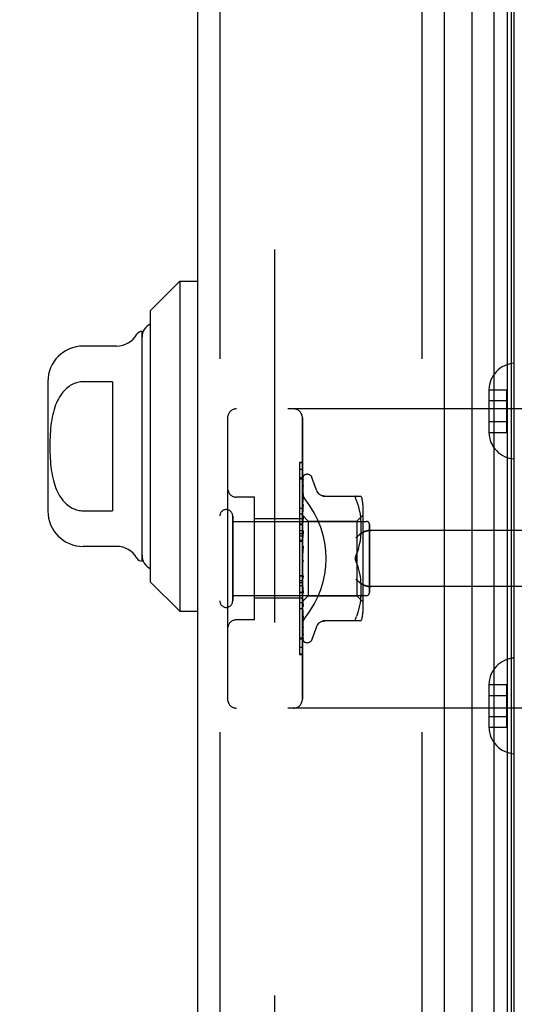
# Model space of a CAD drawing. Header units: inches. Extents: x 0 to 227, y 0 to 147.
# Tile 245 of 256: x 117.51 to 119.17, y 39.54 to 42.83. Entities that reach past the tile are written whole.
import ezdxf

# ---------------------------------------------------------------- set-up
doc = ezdxf.new("R2010")
doc.units = ezdxf.units.IN
doc.header["$LTSCALE"] = 12.466667
doc.header["$MEASUREMENT"] = 0
doc.linetypes.add('HIDDEN', pattern=[0.2, 0.1, -0.1])
doc.layers.get('0').update_dxf_attribs({"linetype": 'CONTINUOUS'})
for name, color, linetype in [('DEFAULT_2', 8, 'HIDDEN'), ('DIMENSIONS', 7, 'CONTINUOUS'), ('LEFTHAND_DOOR_ASSEMBLY', 7, 'CONTINUOUS'), ('RIGHTHAND_DOOR_ASSEMBLY', 7, 'CONTINUOUS')]:
    doc.layers.add(name, color=color, linetype=linetype)
doc.styles.get("Standard").update_dxf_attribs({"font": 'arial.ttf'})
doc.dimstyles.new('DIMSTYLE_1', dxfattribs={"dimtxt": 1, "dimasz": 1.333333, "dimexe": 0.09, "dimexo": 0.07, "dimgap": 0.0375, "dimtad": 0, "dimtih": 1, "dimtoh": 1, "dimzin": 4, "dimdsep": 46, "dimtxsty": 'Standard', "dimblk": '_FILLED', "dimblk1": '_FILLED', "dimblk2": '_FILLED', "dimcen": 0.09, "dimadec": 3, "dimazin": 1, "dimtfac": 1, "dimtdec": 3, "dimtofl": 0, "dimtmove": 0, "dimatfit": 3, "dimldrblk": '_FILLED', "dimfxl": 0, "dimtolj": 1, "dimtzin": 4, "dimarcsym": 0})

# ---------------------------------------------------------------- blocks, each defined once
blk = doc.blocks.new('_FILLED')
at = {"color": 0, "linetype": 'ByBlock'}
blk.add_solid([(0, 0), (-1, 0.2), (-1, -0.2)], dxfattribs=at)
blk = doc.blocks.new('*D12')
at = {"layer": 'DIMENSIONS', "color": 2, "linetype": 'Continuous'}
for p, q in [((118.347, 108.1593), (113.854, 108.1593)), ((115.054, 108.1593), (115.054, 73.1593)), ((115.054, 36.1593), (115.054, 71.1593)), ((118.358, 36.1593), (113.854, 36.1593))]:
    blk.add_line(p, q, dxfattribs=at)
at = {"layer": 'DIMENSIONS', "color": 2, "linetype": 'Continuous', "xscale": 1.3333333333, "yscale": 1.3333333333, "zscale": 1.3333333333}
for p, rotation in [((115.054, 108.1593), 90), ((115.054, 36.1593), 270)]:
    blk.add_blockref('_FILLED', p, dxfattribs=dict(at, rotation=rotation))
at = {"layer": 'DIMENSIONS', "color": 2, "linetype": 'Continuous', "insert": (115.054, 72.6593), "char_height": 1, "width": 3.494424, "attachment_point": 2, "line_spacing_factor": 0.9}
blk.add_mtext('72.00', dxfattribs=at)

msp = doc.modelspace()

# ---------------------------------------------------------------- linework, layer by layer
at = {"layer": 'DEFAULT_2', "color": 8, "linetype": 'HIDDEN'}
msp.add_line((118.3638, 106.8937), (118.3638, 37.4249), dxfattribs=at)
at = {"layer": 'LEFTHAND_DOOR_ASSEMBLY', "color": 8, "linetype": 'HIDDEN'}
for p, q in [((118.1814, 107.7743), (118.1814, 36.5443)), ((118.8564, 107.7743), (118.8564, 36.5443)), ((119.6554, 41.5343), (118.2374, 41.5343)), ((118.2074, 41.5043), (118.2074, 40.5643)), ((118.4574, 40.5643), (118.4574, 41.5043)), ((118.4574, 41.3321), (118.4474, 41.3321)), ((118.4474, 41.3321), (118.4474, 40.9214)), ((118.4574, 41.3036), (118.4474, 41.3036)), ((118.2974, 41.2393), (118.2374, 41.2393)), ((118.2974, 40.8293), (118.2974, 41.2393)), ((118.2244, 40.8923), (118.2244, 41.1763)), ((118.4574, 41.1673), (118.2974, 41.1673)), ((118.4574, 41.1823), (118.4474, 41.1823)), ((118.2244, 41.1583), (118.6714, 41.1583)), ((118.6814, 40.9203), (118.6814, 41.1483)), ((119.6554, 41.128), (118.6878, 41.128)), ((118.4574, 41.1262), (118.4474, 41.1262)), ((118.4574, 41.1162), (118.4474, 41.1162)), ((118.4574, 41.109), (118.4474, 41.109)), ((118.4574, 41.0939), (118.4474, 41.0939)), ((118.4474, 40.9776), (118.4574, 40.9776)), ((119.6554, 40.9405), (118.6878, 40.9405)), ((118.2244, 40.9103), (118.6714, 40.9103)), ((118.4574, 40.9013), (118.2974, 40.9013)), ((118.4474, 40.9214), (118.4574, 40.9214)), ((118.4574, 40.921), (118.4474, 40.921)), ((118.4474, 40.921), (118.4474, 40.7137)), ((118.4574, 40.9193), (118.4474, 40.9193)), ((118.4574, 40.8659), (118.4474, 40.8659)), ((118.2974, 40.8293), (118.2374, 40.8293)), ((118.4474, 40.769), (118.4574, 40.769)), ((118.4574, 40.7145), (118.4474, 40.7145)), ((118.4474, 40.7137), (118.4574, 40.7137)), ((119.6554, 40.5343), (118.2374, 40.5343))]:
    msp.add_line(p, q, dxfattribs=at)
for points in [[(118.4662, 41.2323), (118.4657, 41.2329), (118.4652, 41.2335), (118.4648, 41.2341), (118.4643, 41.2347), (118.4639, 41.2354), (118.4634, 41.236), (118.463, 41.2367), (118.4626, 41.2374), (118.4622, 41.2381), (118.4618, 41.2388), (118.4614, 41.2395), (118.4611, 41.2403), (118.4607, 41.241), (118.4604, 41.2418), (118.4601, 41.2425), (118.4598, 41.2433), (118.4595, 41.2441), (118.4592, 41.2448), (118.459, 41.2456), (118.4587, 41.2464), (118.4585, 41.2472), (118.4583, 41.248), (118.4581, 41.2488), (118.458, 41.2495), (118.4578, 41.2503), (118.4577, 41.2511), (118.4576, 41.2519), (118.4575, 41.2526), (118.4575, 41.2534), (118.4574, 41.2542), (118.4574, 41.2549), (118.4574, 41.2557)], [(118.6878, 41.128), (118.6865, 41.128), (118.6852, 41.128), (118.684, 41.128), (118.6827, 41.1279), (118.6815, 41.1278), (118.6802, 41.1277), (118.679, 41.1275), (118.6778, 41.1274), (118.6766, 41.1272), (118.6755, 41.127), (118.6743, 41.1268), (118.6732, 41.1266), (118.6721, 41.1263), (118.6711, 41.1261), (118.6701, 41.1258), (118.6691, 41.1255), (118.6681, 41.1252), (118.6671, 41.1249), (118.6662, 41.1246), (118.6653, 41.1243), (118.6644, 41.124), (118.6636, 41.1236), (118.6628, 41.1233), (118.662, 41.1229), (118.6612, 41.1225), (118.6605, 41.1222), (118.6598, 41.1218), (118.6591, 41.1214), (118.6584, 41.121), (118.6578, 41.1206)], [(118.6366, 41.103), (118.6371, 41.1036), (118.6376, 41.1042), (118.6381, 41.1047), (118.6387, 41.1053), (118.6393, 41.1059), (118.6398, 41.1064), (118.6404, 41.107), (118.641, 41.1076), (118.6416, 41.1081), (118.6422, 41.1087), (118.6428, 41.1093), (118.6434, 41.1098), (118.644, 41.1104), (118.6447, 41.1109), (118.6453, 41.1115), (118.646, 41.112), (118.6466, 41.1126), (118.6473, 41.1131), (118.6479, 41.1137), (118.6486, 41.1142), (118.6493, 41.1147), (118.6499, 41.1152), (118.6506, 41.1157), (118.6512, 41.1162), (118.6519, 41.1167), (118.6526, 41.1172), (118.6532, 41.1176), (118.6539, 41.1181), (118.6546, 41.1185), (118.6552, 41.119), (118.6559, 41.1194), (118.6565, 41.1198), (118.6572, 41.1202), (118.6578, 41.1206)], [(118.6578, 40.9479), (118.6572, 40.9484), (118.6565, 40.9488), (118.6559, 40.9492), (118.6552, 40.9496), (118.6546, 40.9501), (118.6539, 40.9505), (118.6532, 40.951), (118.6526, 40.9514), (118.6519, 40.9519), (118.6512, 40.9524), (118.6506, 40.9529), (118.6499, 40.9534), (118.6493, 40.9539), (118.6486, 40.9544), (118.6479, 40.9549), (118.6473, 40.9555), (118.6466, 40.956), (118.646, 40.9566), (118.6453, 40.9571), (118.6447, 40.9576), (118.644, 40.9582), (118.6434, 40.9588), (118.6428, 40.9593), (118.6422, 40.9599), (118.6416, 40.9605), (118.641, 40.961), (118.6404, 40.9616), (118.6398, 40.9622), (118.6393, 40.9627), (118.6387, 40.9633), (118.6381, 40.9639), (118.6376, 40.9644), (118.6371, 40.965), (118.6366, 40.9655)], [(118.6578, 40.9479), (118.6584, 40.9476), (118.6591, 40.9472), (118.6598, 40.9468), (118.6605, 40.9464), (118.6612, 40.9461), (118.662, 40.9457), (118.6628, 40.9453), (118.6636, 40.945), (118.6644, 40.9446), (118.6653, 40.9443), (118.6662, 40.944), (118.6671, 40.9437), (118.6681, 40.9434), (118.6691, 40.9431), (118.6701, 40.9428), (118.6711, 40.9425), (118.6721, 40.9423), (118.6732, 40.942), (118.6743, 40.9418), (118.6755, 40.9416), (118.6766, 40.9414), (118.6778, 40.9412), (118.679, 40.9411), (118.6802, 40.9409), (118.6815, 40.9408), (118.6827, 40.9407), (118.684, 40.9406), (118.6852, 40.9406), (118.6865, 40.9406), (118.6878, 40.9405)], [(118.4574, 40.8129), (118.4574, 40.8137), (118.4574, 40.8144), (118.4575, 40.8152), (118.4575, 40.816), (118.4576, 40.8167), (118.4577, 40.8175), (118.4578, 40.8183), (118.458, 40.8191), (118.4581, 40.8198), (118.4583, 40.8206), (118.4585, 40.8214), (118.4587, 40.8222), (118.459, 40.823), (118.4592, 40.8238), (118.4595, 40.8245), (118.4598, 40.8253), (118.4601, 40.8261), (118.4604, 40.8268), (118.4607, 40.8276), (118.4611, 40.8283), (118.4614, 40.8291), (118.4618, 40.8298), (118.4622, 40.8305), (118.4626, 40.8312), (118.463, 40.8319), (118.4634, 40.8326), (118.4639, 40.8332), (118.4643, 40.8339), (118.4648, 40.8345), (118.4652, 40.8351), (118.4657, 40.8357), (118.4662, 40.8363)]]:
    msp.add_lwpolyline(points, dxfattribs=at)
for centre, radius, start, end in [((118.2374, 41.5043), 0.03, 90, 180), ((118.4274, 41.5043), 0.03, 0, 90), ((118.2374, 41.2693), 0.03, 180, 270), ((118.2029, 41.1763), 0.0215, 360, 180), ((118.6714, 41.1483), 0.01, 360, 90), ((118.6714, 40.9203), 0.01, 270, 0), ((118.2029, 40.8923), 0.0215, 180, 0), ((118.2374, 40.7993), 0.03, 90, 180), ((118.2374, 40.5643), 0.03, 180, 270), ((118.4274, 40.5643), 0.03, 270, 360)]:
    msp.add_arc(centre, radius, start, end, dxfattribs=at)
msp.add_ellipse((118.2244, 41.0343), major_axis=(0.3125, 0), ratio=1, start_param=-0.686108, end_param=0.686108, dxfattribs=at)
at = {"layer": 'RIGHTHAND_DOOR_ASSEMBLY', "color": 7, "linetype": 'Continuous'}
for p, q in [((119.0986, 36.4939), (119.0986, 107.8247)), ((119.0235, 107.7963), (119.0235, 36.5223)), ((119.142, 107.8157), (119.142, 36.5029)), ((119.1557, 107.809), (119.1557, 36.5096)), ((119.1645, 107.8066), (119.1645, 36.512)), ((117.9489, 41.8621), (118.0473, 41.9605)), ((118.0473, 41.9605), (118.1064, 41.9605)), ((118.0473, 41.9605), (118.0473, 40.8581)), ((117.9489, 41.8621), (117.9489, 40.9565)), ((117.9213, 41.0254), (117.9213, 41.7932)), ((117.8361, 41.7439), (117.7245, 41.7439)), ((117.6064, 41.6258), (117.6064, 41.1928)), ((117.8229, 41.6249), (117.7245, 41.6249)), ((117.8229, 41.6249), (117.8229, 41.1937)), ((117.7245, 41.1937), (117.8229, 41.1937)), ((117.8361, 41.0747), (117.7245, 41.0747)), ((117.9489, 40.9565), (118.0473, 40.8581)), ((118.0473, 40.8581), (118.1064, 40.8581))]:
    msp.add_line(p, q, dxfattribs=at)
at = {"layer": 'RIGHTHAND_DOOR_ASSEMBLY', "color": 3, "linetype": 'Continuous'}
for p, q in [((118.1064, 107.7743), (118.1064, 36.5443)), ((118.9314, 107.7743), (118.9314, 36.5443))]:
    msp.add_line(p, q, dxfattribs=at)
at = {"layer": 'RIGHTHAND_DOOR_ASSEMBLY', "color": 8, "linetype": 'HIDDEN'}
for p, q in [((118.1814, 107.7743), (118.1814, 36.5443)), ((118.8564, 107.7743), (118.8564, 36.5443)), ((119.0809, 41.5979), (119.1409, 41.5979)), ((119.0809, 41.5979), (119.0809, 41.5968)), ((119.0809, 41.5968), (119.0809, 41.4568)), ((119.1409, 41.4557), (119.1409, 41.5979)), ((119.0809, 41.5618), (119.1409, 41.5618)), ((119.6554, 41.5343), (118.2374, 41.5343)), ((118.2074, 41.5043), (118.2074, 40.5643)), ((118.4574, 41.5043), (118.4574, 40.5643)), ((119.0809, 41.4918), (119.1409, 41.4918)), ((119.0809, 41.4568), (119.0809, 41.4557)), ((119.0809, 41.4557), (119.1409, 41.4557)), ((118.4574, 41.3549), (118.4474, 41.3549)), ((118.4474, 41.3549), (118.4474, 41.1476)), ((118.4574, 41.3541), (118.4474, 41.3541)), ((118.4574, 41.2996), (118.4474, 41.2996)), ((118.4582, 41.1771), (118.46, 41.3059)), ((118.4582, 41.1771), (118.46, 41.3053)), ((118.4582, 41.172), (118.46, 41.2967)), ((118.4582, 41.1719), (118.46, 41.2949)), ((118.46, 41.2959), (118.4593, 41.2947)), ((118.4739, 41.3155), (118.473, 41.3155)), ((118.5049, 41.2623), (118.4895, 41.3046)), ((118.4582, 41.1619), (118.46, 41.278)), ((118.4582, 41.1617), (118.46, 41.2751)), ((118.46, 41.278), (118.4601, 41.2784)), ((118.46, 41.2751), (118.4601, 41.2756)), ((118.2974, 41.2393), (118.2374, 41.2393)), ((118.2974, 40.8293), (118.2974, 41.2393)), ((118.458, 41.2339), (118.4574, 41.2282)), ((118.4588, 41.2409), (118.458, 41.2339)), ((118.4582, 41.1472), (118.46, 41.2505)), ((118.4582, 41.1469), (118.46, 41.2466)), ((118.46, 41.2504), (118.46, 41.2505)), ((118.46, 41.2505), (118.46, 41.2505)), ((118.46, 41.2466), (118.46, 41.2466)), ((118.5247, 41.2426), (118.6539, 41.2426)), ((118.6385, 41.2426), (118.6372, 41.2424)), ((118.6421, 41.2196), (118.6385, 41.228)), ((118.4474, 41.2027), (118.4574, 41.2027)), ((118.458, 41.1956), (118.4574, 41.1893)), ((118.4592, 41.2078), (118.458, 41.1956)), ((118.4582, 41.1284), (118.46, 41.2151)), ((118.4582, 41.128), (118.46, 41.2103)), ((118.46, 41.215), (118.4592, 41.2078)), ((118.46, 41.2151), (118.46, 41.215)), ((118.6451, 41.2107), (118.6421, 41.2196)), ((118.6476, 41.2014), (118.6451, 41.2108)), ((118.6496, 41.1918), (118.6476, 41.2014)), ((118.6594, 41.2139), (118.6594, 40.8547)), ((118.2244, 41.1763), (118.2244, 40.8923)), ((118.4574, 41.1673), (118.2974, 41.1673)), ((118.4574, 41.1785), (118.4764, 41.1595)), ((118.4574, 41.175), (118.4581, 41.172)), ((118.4574, 41.1698), (118.4581, 41.1719)), ((118.4574, 41.1664), (118.4581, 41.162)), ((118.4574, 41.1581), (118.4581, 41.1617)), ((118.4588, 41.1604), (118.4574, 41.1448)), ((118.4582, 41.1771), (118.4581, 41.1772)), ((118.4582, 41.1771), (118.4581, 41.1771)), ((118.4582, 41.1719), (118.4581, 41.172)), ((118.4582, 41.172), (118.4581, 41.1719)), ((118.4582, 41.1617), (118.4581, 41.162)), ((118.4582, 41.1619), (118.4581, 41.1617)), ((118.4582, 41.1061), (118.46, 41.1732)), ((118.4582, 41.1057), (118.46, 41.1677)), ((118.46, 41.1729), (118.4588, 41.1604)), ((118.46, 41.1732), (118.46, 41.1729)), ((118.6394, 41.1595), (118.6594, 41.1795)), ((118.6512, 41.1823), (118.6496, 41.1919)), ((118.6523, 41.1729), (118.6511, 41.1823)), ((118.653, 41.164), (118.6523, 41.173)), ((118.6535, 41.1553), (118.653, 41.1641)), ((118.2244, 41.1583), (118.6714, 41.1583)), ((118.4574, 41.1493), (118.4474, 41.1493)), ((118.4474, 41.1476), (118.4574, 41.1476)), ((118.4574, 41.1472), (118.4474, 41.1472)), ((118.4474, 41.1472), (118.4474, 40.7365)), ((118.4574, 41.1531), (118.4581, 41.1473)), ((118.4574, 41.1418), (118.4581, 41.1469)), ((118.4574, 41.1355), (118.4581, 41.1285)), ((118.4574, 41.1217), (118.4581, 41.1281)), ((118.4582, 41.1469), (118.4581, 41.1473)), ((118.4582, 41.1472), (118.4581, 41.1469)), ((118.4582, 41.128), (118.4581, 41.1285)), ((118.4582, 41.1284), (118.4581, 41.1281)), ((118.4764, 41.1595), (118.6394, 41.1595)), ((118.4764, 41.1595), (118.4764, 40.909)), ((118.6394, 41.1595), (118.6394, 41.0343)), ((118.6538, 41.1469), (118.6535, 41.1554)), ((118.6539, 41.1386), (118.6538, 41.1471)), ((118.6538, 41.1302), (118.6539, 41.1388)), ((118.6814, 41.1483), (118.6814, 40.9203)), ((119.6554, 41.128), (118.6878, 41.128)), ((118.46, 41.1259), (118.4574, 41.0964)), ((118.4574, 41.1142), (118.4581, 41.1063)), ((118.4574, 41.0984), (118.4581, 41.1058)), ((118.4582, 41.106), (118.4581, 41.1063)), ((118.4582, 41.1061), (118.4581, 41.1058)), ((118.4582, 41.0813), (118.46, 41.1262)), ((118.4582, 41.0807), (118.46, 41.1202)), ((118.4582, 41.1057), (118.4582, 41.106)), ((118.46, 41.1262), (118.46, 41.1259)), ((118.6496, 41.0849), (118.6511, 41.0945)), ((118.6511, 41.0943), (118.6522, 41.1038)), ((118.6522, 41.1036), (118.653, 41.1129)), ((118.6535, 41.1218), (118.653, 41.1129)), ((118.4574, 41.091), (118.4474, 41.091)), ((118.4574, 41.09), (118.4581, 41.0815)), ((118.4574, 41.0727), (118.4581, 41.081)), ((118.46, 41.0757), (118.4574, 41.0457)), ((118.4574, 41.0638), (118.4581, 41.055)), ((118.4582, 41.0807), (118.4581, 41.0815)), ((118.4582, 41.0813), (118.4581, 41.081)), ((118.6452, 41.0663), (118.6477, 41.0756)), ((118.6476, 41.0756), (118.6496, 41.0851)), ((118.4574, 41.0366), (118.4581, 41.0277)), ((118.4574, 41.0308), (118.4576, 41.0304)), ((118.4581, 41.0538), (118.4587, 41.0585)), ((118.4581, 41.029), (118.4589, 41.028)), ((118.6385, 41.0489), (118.6421, 41.0575)), ((118.6394, 41.0343), (118.6394, 40.909)), ((118.4574, 41.0183), (118.4581, 41.0272)), ((118.4574, 41.0093), (118.4581, 41.0007)), ((118.4574, 40.9915), (118.4581, 41.0002)), ((118.46, 40.9675), (118.4574, 40.9974)), ((118.46, 40.9735), (118.4581, 41.0011)), ((118.4581, 41.0011), (118.4581, 41.0002)), ((118.4581, 41.0005), (118.4581, 41.0007)), ((118.46, 40.9673), (118.4581, 41.0005)), ((118.6385, 41.0197), (118.6421, 41.0111)), ((118.6452, 41.0022), (118.6421, 41.0111)), ((118.6477, 40.993), (118.6452, 41.0023)), ((118.4574, 40.9747), (118.4474, 40.9747)), ((118.4574, 40.9828), (118.4581, 40.9749)), ((118.4574, 40.9662), (118.4581, 40.9744)), ((118.4582, 40.9751), (118.4581, 40.9744)), ((118.4582, 40.9746), (118.4581, 40.9749)), ((118.46, 40.9241), (118.4582, 40.9751)), ((118.46, 40.9184), (118.4582, 40.9746)), ((118.46, 40.9675), (118.46, 40.9673)), ((118.6496, 40.9835), (118.6476, 40.993)), ((118.6511, 40.9741), (118.6496, 40.9837)), ((118.6522, 40.9648), (118.6511, 40.9743)), ((118.653, 40.9557), (118.6522, 40.965)), ((118.4574, 40.9596), (118.4474, 40.9596)), ((118.4574, 40.9524), (118.4474, 40.9524)), ((118.4574, 40.9424), (118.4474, 40.9424)), ((118.4574, 40.9582), (118.4581, 40.9513)), ((118.4574, 40.9433), (118.4581, 40.9508)), ((118.4574, 40.9476), (118.46, 40.9187)), ((118.4574, 40.9364), (118.4581, 40.9306)), ((118.4574, 40.9238), (118.4581, 40.9303)), ((118.4582, 40.9514), (118.4581, 40.9508)), ((118.4582, 40.951), (118.4581, 40.9513)), ((118.4582, 40.9307), (118.4581, 40.9303)), ((118.4582, 40.9303), (118.4581, 40.9306)), ((118.46, 40.8789), (118.4582, 40.9514)), ((118.46, 40.8737), (118.4582, 40.951)), ((118.46, 40.8393), (118.4582, 40.9307)), ((118.46, 40.8349), (118.4582, 40.9303)), ((118.6535, 40.9468), (118.653, 40.9559)), ((118.6538, 40.9382), (118.6535, 40.947)), ((118.6539, 40.9298), (118.6538, 40.9384)), ((118.6538, 40.9215), (118.6539, 40.93)), ((119.6554, 40.9405), (118.6878, 40.9405)), ((118.2244, 40.9103), (118.6714, 40.9103)), ((118.4574, 40.9013), (118.2974, 40.9013)), ((118.4574, 40.9181), (118.4581, 40.9137)), ((118.4574, 40.9082), (118.4581, 40.9134)), ((118.4574, 40.9041), (118.4581, 40.9012)), ((118.4574, 40.8972), (118.4581, 40.901)), ((118.4574, 40.9009), (118.458, 40.8944)), ((118.4582, 40.9138), (118.4581, 40.9134)), ((118.4582, 40.9135), (118.4581, 40.9137)), ((118.4581, 40.8908), (118.4764, 40.909)), ((118.4582, 40.901), (118.4581, 40.9012)), ((118.4582, 40.9012), (118.4581, 40.901)), ((118.46, 40.8067), (118.4582, 40.9138)), ((118.46, 40.8033), (118.4582, 40.9135)), ((118.46, 40.7824), (118.4582, 40.9012)), ((118.46, 40.7801), (118.4582, 40.901)), ((118.46, 40.9187), (118.46, 40.9184)), ((118.4764, 40.909), (118.6394, 40.909)), ((118.6394, 40.909), (118.6594, 40.889)), ((118.6523, 40.8956), (118.653, 40.9046)), ((118.6535, 40.9133), (118.653, 40.9046)), ((118.4574, 40.8863), (118.4474, 40.8863)), ((118.4574, 40.8901), (118.4582, 40.8908)), ((118.458, 40.8944), (118.4588, 40.8859)), ((118.4582, 40.8934), (118.4581, 40.8935)), ((118.4582, 40.8935), (118.4581, 40.8934)), ((118.4582, 40.8908), (118.4581, 40.8908)), ((118.46, 40.7661), (118.4582, 40.8935)), ((118.46, 40.7617), (118.4582, 40.8908)), ((118.4588, 40.8859), (118.46, 40.8739)), ((118.46, 40.8739), (118.46, 40.8737)), ((118.6451, 40.8578), (118.6476, 40.8672)), ((118.6476, 40.8672), (118.6496, 40.8768)), ((118.6496, 40.8767), (118.6512, 40.8863)), ((118.6511, 40.8863), (118.6523, 40.8957)), ((118.4574, 40.8591), (118.458, 40.8531)), ((118.458, 40.8531), (118.4588, 40.8455)), ((118.46, 40.835), (118.46, 40.8349)), ((118.6421, 40.849), (118.6385, 40.8405)), ((118.6421, 40.849), (118.6451, 40.8579)), ((118.2974, 40.8293), (118.2374, 40.8293)), ((118.46, 40.8031), (118.46, 40.8033)), ((118.5049, 40.8063), (118.4895, 40.764)), ((118.6539, 40.826), (118.5247, 40.826)), ((118.4601, 40.7794), (118.46, 40.7801)), ((118.4574, 40.765), (118.4474, 40.765)), ((118.4574, 40.7365), (118.4474, 40.7365)), ((118.4614, 40.7578), (118.4617, 40.7576)), ((118.4739, 40.753), (118.473, 40.753)), ((119.0809, 40.6129), (119.1409, 40.6129)), ((119.0809, 40.6129), (119.0809, 40.6118)), ((119.0809, 40.6118), (119.0809, 40.4718)), ((119.1409, 40.4707), (119.1409, 40.6129)), ((119.0809, 40.5768), (119.1409, 40.5768)), ((119.6554, 40.5343), (118.2374, 40.5343)), ((119.0809, 40.5068), (119.1409, 40.5068)), ((119.0809, 40.4718), (119.0809, 40.4707)), ((119.0809, 40.4707), (119.1409, 40.4707))]:
    msp.add_line(p, q, dxfattribs=at)
at = {"layer": 'RIGHTHAND_DOOR_ASSEMBLY', "color": 7, "linetype": 'Continuous'}
msp.add_lwpolyline([(117.7245, 41.6249), (117.7201, 41.6248), (117.7158, 41.6244), (117.7115, 41.6238), (117.7071, 41.6229), (117.7028, 41.6218), (117.6985, 41.6204), (117.6942, 41.6188), (117.6899, 41.6168), (117.6857, 41.6146), (117.6815, 41.6121), (117.6773, 41.6093), (117.6732, 41.6062), (117.6691, 41.6028), (117.665, 41.599), (117.661, 41.5949), (117.6571, 41.5904), (117.6532, 41.5855), (117.6494, 41.5802), (117.6457, 41.5744), (117.6422, 41.5683), (117.6388, 41.5617), (117.6356, 41.5547), (117.6326, 41.5474), (117.6299, 41.5398), (117.6274, 41.5319), (117.6251, 41.5237), (117.623, 41.5153), (117.6212, 41.5066), (117.6196, 41.4977), (117.6181, 41.4886), (117.6169, 41.4792), (117.6159, 41.4697), (117.615, 41.46), (117.6143, 41.4501), (117.6138, 41.44), (117.6134, 41.4299), (117.6132, 41.4197), (117.6131, 41.4095), (117.6132, 41.3992), (117.6134, 41.3891), (117.6138, 41.3789), (117.6143, 41.3689), (117.615, 41.359), (117.6158, 41.3493), (117.6169, 41.3397), (117.6181, 41.3304), (117.6195, 41.3212), (117.6211, 41.3123), (117.6229, 41.3037), (117.625, 41.2953), (117.6273, 41.2871), (117.6298, 41.2791), (117.6325, 41.2715), (117.6355, 41.2641), (117.6387, 41.2571), (117.6421, 41.2504), (117.6457, 41.2442), (117.6494, 41.2384), (117.6532, 41.2331), (117.6571, 41.2282), (117.661, 41.2237), (117.665, 41.2196), (117.669, 41.2158), (117.6731, 41.2124), (117.6773, 41.2093), (117.6815, 41.2065), (117.6857, 41.204), (117.6899, 41.2018), (117.6942, 41.1998), (117.6985, 41.1982), (117.7028, 41.1968), (117.7071, 41.1957), (117.7115, 41.1948), (117.7158, 41.1942), (117.7201, 41.1938), (117.7245, 41.1937)], dxfattribs=at)
at = {"layer": 'RIGHTHAND_DOOR_ASSEMBLY', "color": 8, "linetype": 'HIDDEN'}
for points in [[(118.4607, 41.3087), (118.4603, 41.3078), (118.4597, 41.3065), (118.4591, 41.3051), (118.4587, 41.3036), (118.4582, 41.3021), (118.4578, 41.3005), (118.4574, 41.2989)], [(118.4608, 41.3082), (118.4608, 41.3083), (118.4608, 41.3082), (118.4607, 41.3081), (118.4605, 41.3078), (118.4603, 41.3075), (118.4601, 41.3072), (118.4598, 41.3068), (118.4595, 41.3064), (118.4592, 41.3059), (118.4589, 41.3054), (118.4586, 41.3048), (118.4583, 41.3042), (118.458, 41.3036), (118.4577, 41.303), (118.4575, 41.3023), (118.4574, 41.3021)], [(118.4582, 41.3065), (118.4581, 41.3064), (118.4577, 41.3055), (118.4574, 41.3045)], [(118.4602, 41.2978), (118.4598, 41.2964), (118.4593, 41.2944), (118.4589, 41.2923), (118.4585, 41.2902), (118.458, 41.288), (118.4576, 41.2857), (118.4574, 41.2839)], [(118.4593, 41.2947), (118.4591, 41.2942), (118.4588, 41.2936), (118.4585, 41.2931), (118.4582, 41.2925), (118.4579, 41.2918), (118.4577, 41.2912), (118.4574, 41.2905), (118.4574, 41.2904)], [(118.46, 41.3059), (118.4601, 41.3066), (118.4602, 41.3072), (118.4603, 41.3077), (118.4605, 41.3082), (118.4607, 41.3087)], [(118.46, 41.3053), (118.46, 41.3058), (118.4601, 41.3064), (118.4602, 41.3069), (118.4604, 41.3074), (118.4606, 41.3078), (118.4607, 41.308), (118.4608, 41.3082), (118.4608, 41.3082)], [(118.46, 41.2967), (118.46, 41.2971), (118.4601, 41.2976), (118.4602, 41.2978)], [(118.4602, 41.2963), (118.4602, 41.2963), (118.4603, 41.2964), (118.4602, 41.2963), (118.4601, 41.2961), (118.46, 41.2959)], [(118.46, 41.2949), (118.46, 41.2954), (118.4601, 41.2958), (118.4602, 41.2961), (118.4602, 41.2963)], [(118.4601, 41.2784), (118.4597, 41.2765), (118.4593, 41.2736), (118.4588, 41.2708), (118.4584, 41.2679), (118.458, 41.265), (118.4576, 41.2621), (118.4574, 41.2601)], [(118.4588, 41.2729), (118.4585, 41.2722), (118.4582, 41.2715), (118.4579, 41.2708), (118.4575, 41.27), (118.4574, 41.2695)], [(118.4601, 41.2756), (118.4601, 41.2756), (118.46, 41.2755), (118.46, 41.2753), (118.4598, 41.275), (118.4596, 41.2746), (118.4594, 41.2741), (118.4588, 41.2729)], [(118.5325, 41.2426), (118.5288, 41.2429), (118.5252, 41.2436), (118.5216, 41.2447), (118.5182, 41.2464), (118.5151, 41.2484), (118.5122, 41.2508), (118.5097, 41.2536), (118.5076, 41.2566), (118.5059, 41.2599), (118.5051, 41.2618)], [(118.4574, 41.2557), (118.4574, 41.2549), (118.4574, 41.2542), (118.4575, 41.2534), (118.4575, 41.2526), (118.4576, 41.2519), (118.4577, 41.2511), (118.4578, 41.2503), (118.458, 41.2495), (118.4581, 41.2488), (118.4583, 41.248), (118.4585, 41.2472), (118.4587, 41.2464), (118.459, 41.2456), (118.4592, 41.2448), (118.4595, 41.2441), (118.4598, 41.2433), (118.4601, 41.2425), (118.4604, 41.2418), (118.4607, 41.241), (118.4611, 41.2403), (118.4614, 41.2395), (118.4618, 41.2388), (118.4622, 41.2381), (118.4626, 41.2374), (118.463, 41.2367), (118.4634, 41.236), (118.4639, 41.2354), (118.4643, 41.2347), (118.4648, 41.2341), (118.4652, 41.2335), (118.4657, 41.2329), (118.4662, 41.2323)], [(118.46, 41.2466), (118.46, 41.2466), (118.46, 41.2465), (118.4599, 41.2462), (118.4598, 41.2458), (118.4596, 41.2453), (118.4593, 41.2447), (118.459, 41.244), (118.4587, 41.2433), (118.4583, 41.2425), (118.458, 41.2417), (118.4576, 41.2408), (118.4574, 41.2402)], [(118.46, 41.2505), (118.4597, 41.248), (118.4588, 41.2409)], [(118.6385, 41.228), (118.6372, 41.2308), (118.6362, 41.2332), (118.6355, 41.2354), (118.6352, 41.2372), (118.635, 41.2387), (118.6352, 41.24), (118.6355, 41.2411), (118.6362, 41.2419), (118.6372, 41.2424)], [(118.4582, 41.2055), (118.4579, 41.2047), (118.4575, 41.2039), (118.4574, 41.2035)], [(118.46, 41.2103), (118.46, 41.2101), (118.4599, 41.2098), (118.4598, 41.2094), (118.4597, 41.2089), (118.4594, 41.2083), (118.4592, 41.2076), (118.4589, 41.2069), (118.4582, 41.2055)], [(118.4574, 41.1785), (118.4576, 41.1782), (118.4578, 41.1779), (118.4579, 41.1775), (118.4581, 41.1772)], [(118.4574, 41.1782), (118.4576, 41.1779), (118.4579, 41.1776), (118.458, 41.1774), (118.4581, 41.1772), (118.4582, 41.1771), (118.4582, 41.1771)], [(118.4574, 41.1775), (118.4576, 41.1773), (118.4579, 41.1772), (118.458, 41.1771), (118.4581, 41.1771), (118.4582, 41.1771), (118.4582, 41.1771)], [(118.4574, 41.1767), (118.4576, 41.1769), (118.4578, 41.177), (118.4579, 41.1771), (118.4581, 41.1771)], [(118.4574, 41.1736), (118.4576, 41.1732), (118.4579, 41.1728), (118.458, 41.1725), (118.4581, 41.1723), (118.4582, 41.172), (118.4582, 41.172)], [(118.4574, 41.1717), (118.4576, 41.1716), (118.4579, 41.1716), (118.458, 41.1716), (118.4581, 41.1717), (118.4582, 41.1719)], [(118.4574, 41.164), (118.4576, 41.1635), (118.4579, 41.1631), (118.458, 41.1627), (118.4581, 41.1623), (118.4582, 41.162), (118.4582, 41.1619)], [(118.4588, 41.1638), (118.4581, 41.1623), (118.4577, 41.1616), (118.4574, 41.1608)], [(118.4574, 41.161), (118.4576, 41.161), (118.4579, 41.1611), (118.458, 41.1612), (118.4581, 41.1614), (118.4582, 41.1617)], [(118.46, 41.1677), (118.46, 41.1676), (118.46, 41.1671), (118.4598, 41.1666), (118.4597, 41.166), (118.4594, 41.1653), (118.4591, 41.1646), (118.4588, 41.1638)], [(118.4574, 41.1497), (118.4576, 41.1492), (118.4579, 41.1486), (118.458, 41.1481), (118.4581, 41.1477), (118.4582, 41.1473), (118.4582, 41.1472)], [(118.4574, 41.1456), (118.4576, 41.1457), (118.4579, 41.1459), (118.458, 41.1462), (118.4581, 41.1465), (118.4582, 41.1469)], [(118.4574, 41.1313), (118.4576, 41.1307), (118.4579, 41.1301), (118.458, 41.1295), (118.4581, 41.129), (118.4582, 41.1285), (118.4582, 41.1284)], [(118.4574, 41.1262), (118.4576, 41.1265), (118.4579, 41.1268), (118.458, 41.1271), (118.4581, 41.1275), (118.4582, 41.128)], [(118.653, 41.1127), (118.6535, 41.1216), (118.6538, 41.1304)], [(118.6578, 41.1206), (118.6584, 41.121), (118.6591, 41.1214), (118.6598, 41.1218), (118.6605, 41.1222), (118.6612, 41.1225), (118.662, 41.1229), (118.6628, 41.1233), (118.6636, 41.1236), (118.6644, 41.124), (118.6653, 41.1243), (118.6662, 41.1246), (118.6671, 41.1249), (118.6681, 41.1252), (118.6691, 41.1255), (118.6701, 41.1258), (118.6711, 41.1261), (118.6721, 41.1263), (118.6732, 41.1266), (118.6743, 41.1268), (118.6755, 41.127), (118.6766, 41.1272), (118.6778, 41.1274), (118.679, 41.1275), (118.6802, 41.1277), (118.6815, 41.1278), (118.6827, 41.1279), (118.684, 41.128), (118.6852, 41.128), (118.6865, 41.128), (118.6878, 41.128)], [(118.46, 41.1202), (118.4599, 41.1196), (118.4598, 41.1189), (118.4596, 41.1182), (118.4593, 41.1175), (118.459, 41.1169), (118.4587, 41.1162), (118.4584, 41.1156), (118.4581, 41.115), (118.4578, 41.1144), (118.4575, 41.1138), (118.4574, 41.1137)], [(118.4574, 41.1093), (118.4576, 41.1087), (118.4579, 41.1081), (118.458, 41.1075), (118.4581, 41.1069), (118.4582, 41.1063), (118.4582, 41.1061)], [(118.4574, 41.1035), (118.4576, 41.1038), (118.4578, 41.1042), (118.458, 41.1046), (118.4581, 41.1051), (118.4581, 41.1055), (118.4582, 41.1057)], [(118.6578, 41.1206), (118.6572, 41.1202), (118.6565, 41.1198), (118.6559, 41.1194), (118.6552, 41.119), (118.6546, 41.1185), (118.6539, 41.1181), (118.6532, 41.1176), (118.6526, 41.1172), (118.6519, 41.1167), (118.6512, 41.1162), (118.6506, 41.1157), (118.6499, 41.1152), (118.6493, 41.1147), (118.6486, 41.1142), (118.6479, 41.1137), (118.6473, 41.1131), (118.6466, 41.1126), (118.646, 41.112), (118.6453, 41.1115), (118.6447, 41.1109), (118.644, 41.1104), (118.6434, 41.1098), (118.6428, 41.1093), (118.6422, 41.1087), (118.6416, 41.1081), (118.641, 41.1076), (118.6404, 41.107), (118.6398, 41.1064), (118.6393, 41.1059), (118.6387, 41.1053), (118.6381, 41.1047), (118.6376, 41.1042), (118.6371, 41.1036), (118.6366, 41.103)], [(118.4574, 41.0846), (118.4576, 41.084), (118.4579, 41.0834), (118.458, 41.0828), (118.4581, 41.0821), (118.4582, 41.0815), (118.4582, 41.0813)], [(118.4574, 41.0783), (118.4576, 41.0788), (118.4579, 41.0792), (118.458, 41.0798), (118.4581, 41.0803), (118.4582, 41.0807)], [(118.46, 41.0693), (118.4599, 41.0689), (118.4598, 41.0682), (118.4595, 41.0676), (118.4593, 41.067), (118.459, 41.0665), (118.4588, 41.066), (118.4585, 41.0656), (118.4582, 41.0652), (118.458, 41.0648), (118.4577, 41.0644), (118.4575, 41.064), (118.4574, 41.0639)], [(118.4587, 41.0585), (118.4596, 41.0666), (118.46, 41.0692)], [(118.6452, 41.0664), (118.6421, 41.0575), (118.6385, 41.0489)], [(118.4574, 41.0581), (118.4576, 41.0575), (118.4579, 41.0569), (118.458, 41.0563), (118.4581, 41.0557), (118.4582, 41.0551), (118.4581, 41.0545)], [(118.4574, 41.0515), (118.4576, 41.052), (118.4579, 41.0526), (118.458, 41.0532), (118.4581, 41.0538)], [(118.4574, 41.03), (118.4575, 41.0297), (118.4577, 41.0295), (118.4578, 41.0293), (118.4579, 41.0292), (118.458, 41.0291), (118.458, 41.0291)], [(118.4589, 41.028), (118.4587, 41.0283), (118.4585, 41.0287), (118.4582, 41.0291), (118.458, 41.0295), (118.4578, 41.03), (118.4576, 41.0304)], [(118.4576, 41.0304), (118.4576, 41.0302), (118.4579, 41.0296), (118.458, 41.029), (118.4581, 41.0284), (118.4582, 41.0278), (118.4581, 41.0272)], [(118.458, 41.0291), (118.4582, 41.029), (118.4582, 41.0289), (118.4582, 41.0289), (118.4583, 41.0288), (118.4583, 41.0288), (118.4584, 41.0287), (118.4585, 41.0286), (118.4585, 41.0285)], [(118.4581, 41.0538), (118.4582, 41.0544), (118.4581, 41.055)], [(118.635, 41.0343), (118.6351, 41.0367), (118.6354, 41.0391), (118.6359, 41.0416), (118.6366, 41.0441), (118.6374, 41.0465), (118.6385, 41.0489)], [(118.636, 41.042), (118.6356, 41.0404), (118.6354, 41.0389), (118.6352, 41.0373), (118.6351, 41.0358), (118.635, 41.0343)], [(118.6385, 41.0197), (118.6374, 41.0221), (118.6366, 41.0245), (118.6359, 41.027), (118.6354, 41.0295), (118.6351, 41.0319), (118.635, 41.0343)], [(118.635, 41.0343), (118.6351, 41.0324), (118.6353, 41.0305), (118.6356, 41.0285), (118.636, 41.0266)], [(118.6385, 41.0489), (118.6379, 41.0476), (118.6373, 41.0463), (118.6368, 41.0449), (118.6364, 41.0435)], [(118.4574, 41.0241), (118.4576, 41.0247), (118.4579, 41.0253), (118.458, 41.0259), (118.4581, 41.0265), (118.4582, 41.0271), (118.4581, 41.0277)], [(118.4574, 41.0035), (118.4576, 41.0031), (118.4579, 41.0025), (118.458, 41.002), (118.4581, 41.0014), (118.4581, 41.0011)], [(118.4574, 40.9971), (118.4576, 40.9977), (118.4579, 40.9983), (118.458, 40.9989), (118.4581, 40.9995), (118.4582, 41.0001), (118.4581, 41.0005)], [(118.4586, 41.0284), (118.4587, 41.0283), (118.4588, 41.0282), (118.4589, 41.0281), (118.4589, 41.028)], [(118.4589, 41.028), (118.4591, 41.0277), (118.4593, 41.0273), (118.4596, 41.0268), (118.4597, 41.0263), (118.4599, 41.0257), (118.46, 41.0251), (118.46, 41.0245), (118.46, 41.0239)], [(118.6365, 41.0248), (118.6371, 41.023), (118.6377, 41.0213), (118.6385, 41.0197)], [(118.4574, 40.9796), (118.4575, 40.9794), (118.4578, 40.9789), (118.4584, 40.9779)], [(118.4574, 40.9774), (118.4576, 40.977), (118.4579, 40.9766), (118.458, 40.9761), (118.4581, 40.9756), (118.4582, 40.9751)], [(118.4574, 40.9714), (118.4576, 40.972), (118.4579, 40.9726), (118.458, 40.9732), (118.4581, 40.9738), (118.4582, 40.9744), (118.4582, 40.9746)], [(118.4584, 40.9779), (118.4587, 40.9773), (118.459, 40.9768), (118.4593, 40.9762), (118.4595, 40.9756), (118.4597, 40.9749), (118.4599, 40.9743), (118.46, 40.9736), (118.46, 40.9735)], [(118.6366, 40.9655), (118.6371, 40.965), (118.6376, 40.9644), (118.6381, 40.9639), (118.6387, 40.9633), (118.6393, 40.9627), (118.6398, 40.9622), (118.6404, 40.9616), (118.641, 40.961), (118.6416, 40.9605), (118.6422, 40.9599), (118.6428, 40.9593), (118.6434, 40.9588), (118.644, 40.9582), (118.6447, 40.9576), (118.6453, 40.9571), (118.646, 40.9566), (118.6466, 40.956), (118.6473, 40.9555), (118.6479, 40.9549), (118.6486, 40.9544), (118.6493, 40.9539), (118.6499, 40.9534), (118.6506, 40.9529), (118.6512, 40.9524), (118.6519, 40.9519), (118.6526, 40.9514), (118.6532, 40.951), (118.6539, 40.9505), (118.6546, 40.9501), (118.6552, 40.9496), (118.6559, 40.9492), (118.6565, 40.9488), (118.6572, 40.9484), (118.6578, 40.9479)], [(118.4574, 40.9534), (118.4576, 40.9531), (118.4579, 40.9527), (118.458, 40.9523), (118.4581, 40.9518), (118.4582, 40.9514)], [(118.4574, 40.9479), (118.4576, 40.9485), (118.4579, 40.9491), (118.458, 40.9497), (118.4581, 40.9503), (118.4582, 40.9508), (118.4582, 40.951)], [(118.4574, 40.9322), (118.4576, 40.932), (118.4579, 40.9318), (118.458, 40.9315), (118.4581, 40.9311), (118.4582, 40.9307)], [(118.4574, 40.9309), (118.4577, 40.9303), (118.458, 40.9296)], [(118.4574, 40.9276), (118.4576, 40.9282), (118.4579, 40.9288), (118.458, 40.9293), (118.4581, 40.9298), (118.4582, 40.9302), (118.4582, 40.9303)], [(118.6878, 40.9405), (118.6865, 40.9406), (118.6852, 40.9406), (118.684, 40.9406), (118.6827, 40.9407), (118.6815, 40.9408), (118.6802, 40.9409), (118.679, 40.9411), (118.6778, 40.9412), (118.6766, 40.9414), (118.6755, 40.9416), (118.6743, 40.9418), (118.6732, 40.942), (118.6721, 40.9423), (118.6711, 40.9425), (118.6701, 40.9428), (118.6691, 40.9431), (118.6681, 40.9434), (118.6671, 40.9437), (118.6662, 40.944), (118.6653, 40.9443), (118.6644, 40.9446), (118.6636, 40.945), (118.6628, 40.9453), (118.662, 40.9457), (118.6612, 40.9461), (118.6605, 40.9464), (118.6598, 40.9468), (118.6591, 40.9472), (118.6584, 40.9476), (118.6578, 40.9479)], [(118.4574, 40.9148), (118.4576, 40.9147), (118.4579, 40.9146), (118.458, 40.9144), (118.4581, 40.9141), (118.4582, 40.9138)], [(118.4574, 40.9112), (118.4576, 40.9117), (118.4579, 40.9122), (118.458, 40.9126), (118.4581, 40.9131), (118.4582, 40.9134), (118.4582, 40.9135)], [(118.4574, 40.9017), (118.4576, 40.9017), (118.4579, 40.9017), (118.458, 40.9016), (118.4581, 40.9014), (118.4582, 40.9012)], [(118.4574, 40.8992), (118.4576, 40.8996), (118.4579, 40.9), (118.458, 40.9004), (118.4581, 40.9007), (118.4582, 40.901), (118.4582, 40.901)], [(118.458, 40.9296), (118.4587, 40.9283), (118.459, 40.9276), (118.4593, 40.9268), (118.4596, 40.9261), (118.4598, 40.9254), (118.4599, 40.9248), (118.46, 40.9242), (118.46, 40.9241)], [(118.653, 40.9045), (118.6535, 40.9132), (118.6538, 40.9216)], [(118.4574, 40.8947), (118.4576, 40.8943), (118.4578, 40.894), (118.4579, 40.8937), (118.4581, 40.8935)], [(118.4574, 40.8933), (118.4576, 40.8935), (118.4579, 40.8936), (118.458, 40.8936), (118.4581, 40.8936), (118.4582, 40.8935)], [(118.4574, 40.8912), (118.4576, 40.8917), (118.4578, 40.8922), (118.4579, 40.8928), (118.4581, 40.8934)], [(118.4574, 40.8921), (118.4576, 40.8924), (118.4579, 40.8927), (118.458, 40.893), (118.4581, 40.8932), (118.4582, 40.8934), (118.4582, 40.8934)], [(118.4574, 40.8903), (118.4576, 40.8904), (118.4578, 40.8905), (118.4579, 40.8906), (118.4581, 40.8908)], [(118.4574, 40.8858), (118.4574, 40.8856), (118.4578, 40.8848), (118.4582, 40.884)], [(118.4582, 40.884), (118.4589, 40.8824), (118.4592, 40.8816), (118.4595, 40.8809), (118.4597, 40.8802), (118.4599, 40.8797), (118.46, 40.8792), (118.46, 40.8789)], [(118.4574, 40.8459), (118.4576, 40.8454), (118.4579, 40.8446), (118.4583, 40.8438), (118.4589, 40.8423)], [(118.4662, 40.8363), (118.4657, 40.8357), (118.4652, 40.8351), (118.4648, 40.8345), (118.4643, 40.8339), (118.4639, 40.8332), (118.4634, 40.8326), (118.463, 40.8319), (118.4626, 40.8312), (118.4622, 40.8305), (118.4618, 40.8298), (118.4614, 40.8291), (118.4611, 40.8283), (118.4607, 40.8276), (118.4604, 40.8268), (118.4601, 40.8261), (118.4598, 40.8253), (118.4595, 40.8245), (118.4592, 40.8238), (118.459, 40.823), (118.4587, 40.8222), (118.4585, 40.8214), (118.4583, 40.8206), (118.4581, 40.8198), (118.458, 40.8191), (118.4578, 40.8183), (118.4577, 40.8175), (118.4576, 40.8167), (118.4575, 40.816), (118.4575, 40.8152), (118.4574, 40.8144), (118.4574, 40.8137), (118.4574, 40.8129)], [(118.4588, 40.8455), (118.4592, 40.8416), (118.46, 40.835)], [(118.4589, 40.8423), (118.4592, 40.8416), (118.4595, 40.841), (118.4597, 40.8404), (118.4599, 40.8399), (118.46, 40.8396), (118.46, 40.8394), (118.46, 40.8393)], [(118.6385, 40.826), (118.6372, 40.8262), (118.6362, 40.8267), (118.6355, 40.8275), (118.6352, 40.8286), (118.635, 40.8299), (118.6352, 40.8314), (118.6355, 40.8332), (118.6362, 40.8354), (118.6372, 40.8378), (118.6385, 40.8405)], [(118.4574, 40.8235), (118.4576, 40.8214), (118.458, 40.8182), (118.4584, 40.815), (118.4588, 40.8118), (118.4593, 40.8085), (118.46, 40.8031)], [(118.4574, 40.8128), (118.4575, 40.8126), (118.4578, 40.8116), (118.4582, 40.8108), (118.4585, 40.81), (118.4592, 40.8086)], [(118.4592, 40.8086), (118.4594, 40.808), (118.4597, 40.8075), (118.4598, 40.8071), (118.4599, 40.8069)], [(118.4599, 40.8069), (118.46, 40.8067), (118.46, 40.8066), (118.46, 40.8065), (118.46, 40.8066), (118.46, 40.8067)], [(118.5051, 40.8068), (118.5059, 40.8087), (118.5076, 40.812), (118.5097, 40.815), (118.5122, 40.8178), (118.5151, 40.8202), (118.5182, 40.8222), (118.5216, 40.8239), (118.5252, 40.825), (118.5288, 40.8257), (118.5325, 40.826)], [(118.4574, 40.7955), (118.4576, 40.7937), (118.458, 40.791), (118.4584, 40.7885), (118.4589, 40.7859), (118.4593, 40.7835), (118.4598, 40.7811), (118.4601, 40.7794)], [(118.4574, 40.7876), (118.4576, 40.7869), (118.4579, 40.7862), (118.4582, 40.7855), (118.4585, 40.7848), (118.4588, 40.7842), (118.4591, 40.7836), (118.4596, 40.7826)], [(118.4574, 40.7761), (118.4577, 40.7744), (118.4581, 40.7725), (118.4585, 40.7706), (118.459, 40.7688), (118.4594, 40.7671), (118.4599, 40.7655), (118.4603, 40.7644)], [(118.4574, 40.7712), (118.4576, 40.7705), (118.4579, 40.7698), (118.4582, 40.7691), (118.4585, 40.7685), (118.4588, 40.7679), (118.4592, 40.7673), (118.4595, 40.7668), (118.4598, 40.7663), (118.4602, 40.7656)], [(118.4574, 40.7658), (118.4578, 40.7642), (118.4583, 40.7629), (118.4588, 40.7617), (118.4594, 40.7605), (118.4601, 40.7594), (118.461, 40.7582), (118.4618, 40.7574)], [(118.4596, 40.7826), (118.4598, 40.7822), (118.46, 40.7818), (118.4601, 40.7816), (118.4601, 40.7816)], [(118.4601, 40.7816), (118.4601, 40.7815), (118.4601, 40.7816), (118.4601, 40.7818), (118.46, 40.7821), (118.46, 40.7824)], [(118.4604, 40.7652), (118.4605, 40.7652), (118.4605, 40.7652), (118.4604, 40.7653), (118.4603, 40.7656), (118.4602, 40.7659), (118.4601, 40.7664), (118.46, 40.7669), (118.46, 40.7673)], [(118.4603, 40.7644), (118.4603, 40.7644), (118.4601, 40.7649), (118.46, 40.7655), (118.46, 40.7661)], [(118.4602, 40.7656), (118.4604, 40.7653), (118.4604, 40.7652)], [(118.4574, 40.7643), (118.4575, 40.7639), (118.4577, 40.7635), (118.4578, 40.7631), (118.458, 40.7627), (118.4582, 40.7623), (118.4584, 40.7619), (118.4586, 40.7616), (118.4588, 40.7612), (118.459, 40.7609), (118.4592, 40.7605), (118.4594, 40.7602), (118.4596, 40.7599), (118.4599, 40.7597), (118.4601, 40.7594), (118.4603, 40.7591), (118.4605, 40.7589), (118.4606, 40.7587), (118.4608, 40.7585), (118.461, 40.7583), (118.4612, 40.7581), (118.4613, 40.758), (118.4614, 40.7578)], [(118.4617, 40.7576), (118.4617, 40.7576), (118.4617, 40.7576), (118.4616, 40.7576), (118.4615, 40.7578), (118.4614, 40.7579), (118.4612, 40.7581), (118.4611, 40.7583), (118.4609, 40.7586), (118.4608, 40.7588), (118.4606, 40.7591), (118.4605, 40.7593), (118.4604, 40.7596), (118.4603, 40.7599), (118.4602, 40.7603), (118.4601, 40.7606), (118.4601, 40.7609), (118.46, 40.7612), (118.46, 40.7616), (118.46, 40.7617)]]:
    msp.add_lwpolyline(points, dxfattribs=at)
at = {"layer": 'RIGHTHAND_DOOR_ASSEMBLY', "color": 7, "linetype": 'Continuous'}
for centre, radius, start, end in [((117.9213, 41.7735), 0.0197, 89.8854, 150), ((117.9705, 41.7735), 0.0492, 116.1149, 180), ((117.8361, 41.8227), 0.0787, 270, 330), ((117.7245, 41.6258), 0.1181, 90, 180), ((117.7245, 41.1928), 0.1181, 180, 270), ((117.8361, 40.9959), 0.0787, 30, 90), ((117.9213, 41.0451), 0.0197, 210, 270.1146), ((117.9705, 41.0451), 0.0492, 180, 243.8851)]:
    msp.add_arc(centre, radius, start, end, dxfattribs=at)
at = {"layer": 'RIGHTHAND_DOOR_ASSEMBLY', "color": 8, "linetype": 'HIDDEN'}
for centre, radius, start, end in [((119.1709, 41.5968), 0.09, 93.2246, 179.328), ((118.2374, 41.5043), 0.03, 90, 180), ((118.4274, 41.5043), 0.03, 0, 90), ((119.1709, 41.4568), 0.09, 180.672, 266.7754), ((118.473, 41.2989), 0.0167, 90, 152.8512), ((118.4739, 41.2989), 0.0167, 20, 90), ((118.2374, 41.2693), 0.03, 180, 270), ((118.5818, 41.2139), 0.0776, 0, 22.0761), ((118.2029, 41.1763), 0.0215, 0, 180), ((118.6714, 41.1483), 0.01, 0, 90), ((118.6714, 40.9203), 0.01, 270, 360), ((118.2029, 40.8923), 0.0215, 180, 360), ((118.5818, 40.8547), 0.0776, 337.9239, 360), ((118.2374, 40.7993), 0.03, 90, 180), ((118.473, 40.7697), 0.0167, 227.7647, 270), ((118.4739, 40.7697), 0.0167, 270, 340), ((119.1709, 40.6118), 0.09, 93.2246, 179.328), ((118.2374, 40.5643), 0.03, 180, 270), ((118.4274, 40.5643), 0.03, 270, 360), ((119.1709, 40.4718), 0.09, 180.672, 266.7754)]:
    msp.add_arc(centre, radius, start, end, dxfattribs=at)
msp.add_ellipse((118.2244, 41.0343), major_axis=(0.3125, 0), ratio=1, start_param=-0.686108, end_param=0.686108, dxfattribs=at)

# ---------------------------------------------------------------- dimensions: what is measured, and where the dimension line sits
at = {"layer": 'DIMENSIONS', "color": 2, "linetype": 'Continuous'}
dim = msp.add_linear_dim(base=(115.054, 108.1593), p1=(118.428, 36.1593), p2=(118.417, 108.1593), angle=90, dimstyle='DIMSTYLE_1', dxfattribs=at)
dim.commit()
dim.dimension.update_dxf_attribs({"geometry": '*D12', "text_midpoint": (115.0538, 72.1537), "dimtype": 160})

doc.saveas('drawing.dxf')
